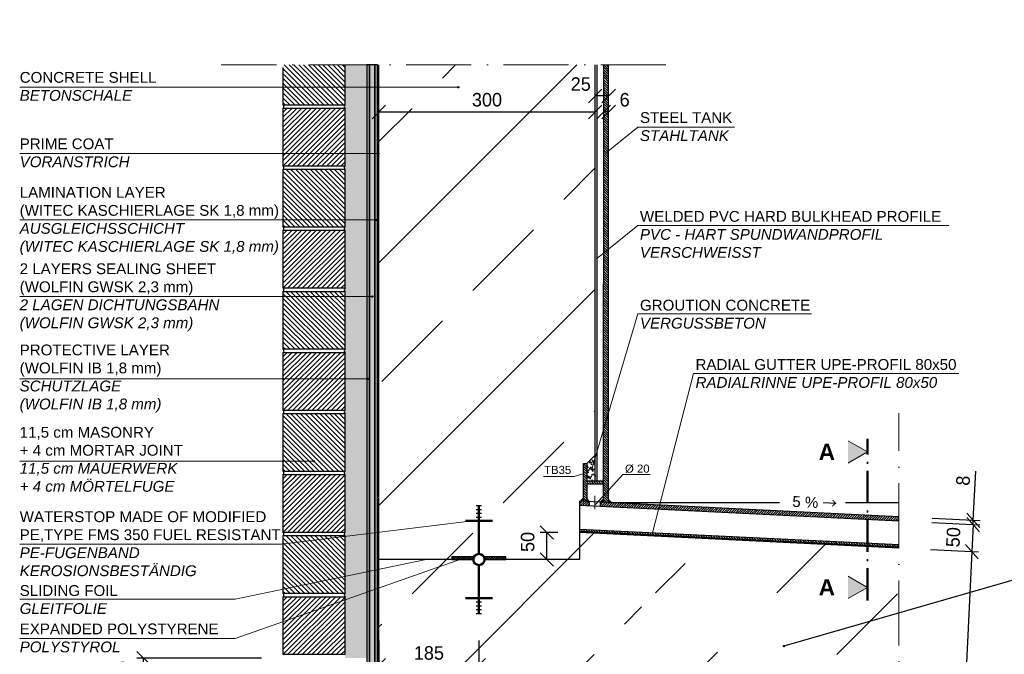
# Model space of a CAD drawing. Header units: millimetres. Extents: x 58700 to 76644, y 967 to 11123.
# Tile 3 of 256: x 62080 to 63902, y 2301 to 3476. Entities that reach past the tile are written whole.
import ezdxf

# ---------------------------------------------------------------- set-up
doc = ezdxf.new("R2010")
doc.units = ezdxf.units.MM
doc.linetypes.add('ACAD_ISO10W100', pattern=[18, 12, -3, 0, -3])
doc.layers.add('Bemaßung', color=7, linetype='Continuous', lineweight=13)
doc.layers.add('Beschriftung', color=7, linetype='Continuous', lineweight=15)
doc.styles.add('LBB3.5M1000', font='isocp.shx', dxfattribs={"height": 3.5})
doc.dimstyles.new('DIN', dxfattribs={"dimtxt": 2.5, "dimasz": 2.5, "dimexe": 1.25, "dimexo": 0.625, "dimtad": 1, "dimtih": 1, "dimdec": 4, "dimdsep": 46, "dimlunit": 6, "dimtxsty": 'Standard', "dimcen": 2.5, "dimadec": 0, "dimazin": 0, "dimtfac": 1, "dimtdec": 4, "dimtmove": 0, "dimatfit": 3, "dimfxl": 0, "dimtvp": 1, "dimtolj": 1, "dimtzin": 0, "dimarcsym": 0})

# ---------------------------------------------------------------- blocks, each defined once
blk = doc.blocks.new('_Oblique')
at = {"color": 0, "linetype": 'ByBlock', "lineweight": -2}
blk.add_line((-0.5, -0.5), (0.5, 0.5), dxfattribs=at)
blk = doc.blocks.new('*D77')
at = {"layer": 'Bemaßung', "color": 0, "lineweight": -2, "transparency": 16777216}
for p, q in [((62744.6, 3277.3), (62744.6, 3317.5)), ((63144.6, 3277.3), (63144.6, 3317.5)), ((62744.6, 3305), (63144.6, 3305))]:
    blk.add_line(p, q, dxfattribs=at)
at = {"layer": 'DEFPOINTS', "color": 0, "transparency": 16777216}
for p in [(63144.6, 3305), (62744.6, 3227.3), (63144.6, 3227.3)]:
    blk.add_point(p, dxfattribs=at)
at = {"layer": 'Bemaßung', "color": 0, "lineweight": -2, "transparency": 16777216, "xscale": 25, "yscale": 25, "zscale": 25, "rotation": 180}
blk.add_blockref('_Oblique', (62744.6, 3305), dxfattribs=at)
at = {"layer": 'Bemaßung', "color": 0, "lineweight": -2, "transparency": 16777216, "xscale": 25, "yscale": 25, "zscale": 25}
blk.add_blockref('_Oblique', (63144.6, 3305), dxfattribs=at)
at = {"layer": 'Bemaßung', "color": 0, "transparency": 16777216, "insert": (62944.6, 3327.5), "char_height": 25, "attachment_point": 5}
blk.add_mtext('\\A1;300', dxfattribs=at)
blk = doc.blocks.new('*D78')
at = {"layer": 'Bemaßung', "color": 0, "lineweight": -2, "transparency": 16777216}
for p, q in [((63844.4, 2549.4), (63848.8, 2640.1)), ((63768.1, 2553.1), (63856.9, 2548.8)), ((63767.7, 2545.1), (63856.5, 2540.8)), ((63844, 2541.4), (63842.8, 2516.4)), ((63844, 2541.4), (63844.4, 2549.4))]:
    blk.add_line(p, q, dxfattribs=at)
at = {"layer": 'DEFPOINTS', "color": 0, "transparency": 16777216}
for p in [(63668.2, 2558), (63667.8, 2550), (63844, 2541.4)]:
    blk.add_point(p, dxfattribs=at)
at = {"layer": 'Bemaßung', "color": 0, "lineweight": -2, "transparency": 16777216, "xscale": 25, "yscale": 25, "zscale": 25}
for p, rotation in [((63844, 2541.4), 87.20608525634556), ((63844.4, 2549.4), 267.2060852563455)]:
    blk.add_blockref('_Oblique', p, dxfattribs=dict(at, rotation=rotation))
at = {"layer": 'Bemaßung', "color": 0, "transparency": 16777216, "insert": (63825.5, 2622.9), "char_height": 25, "attachment_point": 5, "rotation": 87.2061}
blk.add_mtext('\\A1;8', dxfattribs=at)
blk = doc.blocks.new('*D79')
at = {"layer": 'Bemaßung', "color": 0, "lineweight": -2, "transparency": 16777216}
for p, q in [((63767.7, 2545.1), (63856.5, 2540.8)), ((63844, 2541.4), (63841.6, 2491.5)), ((63765.3, 2495.2), (63854.1, 2490.8))]:
    blk.add_line(p, q, dxfattribs=at)
at = {"layer": 'DEFPOINTS', "color": 0, "transparency": 16777216}
for p in [(63667.8, 2550), (63665.4, 2500.1), (63841.6, 2491.5)]:
    blk.add_point(p, dxfattribs=at)
at = {"layer": 'Bemaßung', "color": 0, "lineweight": -2, "transparency": 16777216, "xscale": 25, "yscale": 25, "zscale": 25}
for p, rotation in [((63844, 2541.4), 87.20608525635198), ((63841.6, 2491.5), 267.206085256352)]:
    blk.add_blockref('_Oblique', p, dxfattribs=dict(at, rotation=rotation))
at = {"layer": 'Bemaßung', "color": 0, "transparency": 16777216, "insert": (63807.4, 2518.2), "char_height": 25, "attachment_point": 5, "rotation": 87.2061}
blk.add_mtext('\\A1;50', dxfattribs=at)
blk = doc.blocks.new('*D80')
at = {"layer": 'Bemaßung', "color": 0, "lineweight": -2, "transparency": 16777216}
for p, q in [((63765.3, 2495.2), (63854.1, 2490.8)), ((63841.6, 2491.5), (63817.4, 1996.5)), ((63741.1, 2000.2), (63829.9, 1995.9))]:
    blk.add_line(p, q, dxfattribs=at)
at = {"layer": 'DEFPOINTS', "color": 0, "transparency": 16777216}
for p in [(63665.4, 2500.1), (63641.3, 2005.1), (63817.4, 1996.5)]:
    blk.add_point(p, dxfattribs=at)
at = {"layer": 'Bemaßung', "color": 0, "lineweight": -2, "transparency": 16777216, "xscale": 25, "yscale": 25, "zscale": 25}
for p, rotation in [((63841.6, 2491.5), 87.20608525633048), ((63817.4, 1996.5), 267.2060852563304)]:
    blk.add_blockref('_Oblique', p, dxfattribs=dict(at, rotation=rotation))
at = {"layer": 'Bemaßung', "color": 0, "transparency": 16777216, "insert": (63792.1, 2245.8), "char_height": 25, "attachment_point": 5, "rotation": 87.2061}
blk.add_mtext('\\A1;500', dxfattribs=at)
blk = doc.blocks.new('*D84')
at = {"layer": 'Bemaßung', "color": 0, "lineweight": -2, "transparency": 16777216}
for p, q in [((63160.5, 3277.3), (63160.5, 3317.5)), ((63169.6, 3277.3), (63169.6, 3317.5)), ((63169.6, 3305), (63160.5, 3305))]:
    blk.add_line(p, q, dxfattribs=at)
at = {"layer": 'DEFPOINTS', "color": 0, "transparency": 16777216}
for p in [(63160.5, 3305), (63160.5, 3227.3), (63169.6, 3227.3)]:
    blk.add_point(p, dxfattribs=at)
at = {"layer": 'Bemaßung', "color": 0, "lineweight": -2, "transparency": 16777216, "xscale": 25, "yscale": 25, "zscale": 25, "rotation": 180}
blk.add_blockref('_Oblique', (63160.5, 3305), dxfattribs=at)
at = {"layer": 'Bemaßung', "color": 0, "lineweight": -2, "transparency": 16777216, "xscale": 25, "yscale": 25, "zscale": 25}
blk.add_blockref('_Oblique', (63169.6, 3305), dxfattribs=at)
at = {"layer": 'Bemaßung', "color": 0, "transparency": 16777216, "insert": (63199.3, 3327.5), "char_height": 25, "attachment_point": 5}
blk.add_mtext('\\A1;6', dxfattribs=at)
blk = doc.blocks.new('*D85')
at = {"layer": 'Bemaßung', "color": 0, "lineweight": -2, "transparency": 16777216}
for p, q in [((63144.6, 3277.3), (63144.6, 3347.2)), ((63169.6, 3334.7), (63144.6, 3334.7)), ((63169.6, 3277.3), (63169.6, 3347.2))]:
    blk.add_line(p, q, dxfattribs=at)
at = {"layer": 'DEFPOINTS', "color": 0, "transparency": 16777216}
for p in [(63144.6, 3334.7), (63144.6, 3227.3), (63169.6, 3227.3)]:
    blk.add_point(p, dxfattribs=at)
at = {"layer": 'Bemaßung', "color": 0, "lineweight": -2, "transparency": 16777216, "xscale": 25, "yscale": 25, "zscale": 25, "rotation": 180}
blk.add_blockref('_Oblique', (63144.6, 3334.7), dxfattribs=at)
at = {"layer": 'Bemaßung', "color": 0, "lineweight": -2, "transparency": 16777216, "xscale": 25, "yscale": 25, "zscale": 25}
blk.add_blockref('_Oblique', (63169.6, 3334.7), dxfattribs=at)
at = {"layer": 'Bemaßung', "color": 0, "transparency": 16777216, "insert": (63118.1, 3356.5), "char_height": 25, "attachment_point": 5}
blk.add_mtext('\\A1;25', dxfattribs=at)
blk = doc.blocks.new('*D89')
at = {"layer": 'Bemaßung', "color": 0, "lineweight": -2, "transparency": 16777216}
for p, q in [((62744.6, 2326.9), (62744.6, 2268.8)), ((62929.6, 2326.9), (62929.6, 2268.8)), ((62744.6, 2281.3), (62929.6, 2281.3))]:
    blk.add_line(p, q, dxfattribs=at)
at = {"layer": 'DEFPOINTS', "color": 0, "transparency": 16777216}
for p in [(62744.6, 2476.9), (62929.6, 2476.9), (62929.6, 2281.3)]:
    blk.add_point(p, dxfattribs=at)
at = {"layer": 'Bemaßung', "color": 0, "lineweight": -2, "transparency": 16777216, "xscale": 25, "yscale": 25, "zscale": 25, "rotation": 180}
blk.add_blockref('_Oblique', (62744.6, 2281.3), dxfattribs=at)
at = {"layer": 'Bemaßung', "color": 0, "lineweight": -2, "transparency": 16777216, "xscale": 25, "yscale": 25, "zscale": 25}
blk.add_blockref('_Oblique', (62929.6, 2281.3), dxfattribs=at)
at = {"layer": 'Bemaßung', "color": 0, "transparency": 16777216, "insert": (62837.1, 2303.8), "char_height": 25, "attachment_point": 5}
blk.add_mtext('\\A1;185', dxfattribs=at)
blk = doc.blocks.new('*D90')
at = {"layer": 'Bemaßung', "color": 0, "lineweight": -2, "transparency": 16777216}
for p, q in [((63075.6, 2526.9), (63042.7, 2526.9)), ((63055.2, 2476.9), (63055.2, 2526.9)), ((63075.6, 2476.9), (63042.7, 2476.9))]:
    blk.add_line(p, q, dxfattribs=at)
at = {"layer": 'DEFPOINTS', "color": 0, "transparency": 16777216}
for p in [(63055.2, 2526.9), (63115.6, 2526.9), (63115.6, 2476.9)]:
    blk.add_point(p, dxfattribs=at)
at = {"layer": 'Bemaßung', "color": 0, "lineweight": -2, "transparency": 16777216, "xscale": 25, "yscale": 25, "zscale": 25}
for p, rotation in [((63055.2, 2526.9), 90), ((63055.2, 2476.9), 270)]:
    blk.add_blockref('_Oblique', p, dxfattribs=dict(at, rotation=rotation))
at = {"layer": 'Bemaßung', "color": 0, "transparency": 16777216, "insert": (63019.9, 2509.4), "char_height": 25, "attachment_point": 5, "rotation": 90}
blk.add_mtext('\\A1;50', dxfattribs=at)
blk = doc.blocks.new('*D91')
at = {"layer": 'Bemaßung', "color": 0, "lineweight": -2, "transparency": 16777216}
for p, q in [((62527.2, 2294.4), (62296.8, 2294.4)), ((62309.3, 2244.4), (62309.3, 2294.4)), ((62302.2, 2244.4), (62296.8, 2244.4))]:
    blk.add_line(p, q, dxfattribs=at)
at = {"layer": 'DEFPOINTS', "color": 0, "transparency": 16777216}
for p in [(62309.3, 2294.4), (62567.2, 2294.4), (62342.2, 2244.4)]:
    blk.add_point(p, dxfattribs=at)
at = {"layer": 'Bemaßung', "color": 0, "lineweight": -2, "transparency": 16777216, "xscale": 25, "yscale": 25, "zscale": 25}
for p, rotation in [((62309.3, 2294.4), 90), ((62309.3, 2244.4), 270)]:
    blk.add_blockref('_Oblique', p, dxfattribs=dict(at, rotation=rotation))
at = {"layer": 'Bemaßung', "color": 0, "transparency": 16777216, "insert": (62270.7, 2270.4), "char_height": 25, "attachment_point": 5, "rotation": 90}
blk.add_mtext('\\A1;50', dxfattribs=at)

msp = doc.modelspace()

# ---------------------------------------------------------------- hatches: boundary and pattern name
at = {"lineweight": 13}
h = msp.add_hatch(dxfattribs=at)
h.set_pattern_fill('ANSI33', color=256, scale=50, style=0)
edge = h.paths.add_edge_path()
edge.add_line((63144.58321, 3392.07451), (62744.58052, 3392.07451))
edge.add_line((62744.58052, 3392.07451), (62744.58052, 3474.54324))
edge.add_line((62744.58052, 3474.54324), (62873.81944, 3474.54324))
edge.add_arc((62872.60746, 3474.54324), 1.21198, -180, 0, ccw=False)
edge.add_arc((62872.60746, 3474.54324), 1.21198, 0, 180, ccw=False)
edge.add_line((62873.81944, 3474.54324), (62744.58052, 3474.54324))
edge.add_line((62744.58052, 3474.54324), (62744.58052, 2476.88377))
edge.add_line((62744.58052, 2476.88377), (62879.58052, 2476.88377))
edge.add_line((62879.58052, 2476.88377), (62879.58052, 2481.88377))
edge.add_line((62879.58052, 2481.88377), (62920.51548, 2481.88377))
edge.add_arc((62929.58052, 2476.88377), 10.35253, 28.87979455, 151.12020545, ccw=False)
edge.add_line((62938.64555, 2481.88377), (62979.58052, 2481.88377))
edge.add_line((62979.58052, 2481.88377), (62979.58052, 2476.88377))
edge.add_line((62979.58052, 2476.88377), (63115.58052, 2476.88377))
edge.add_line((63115.58052, 2476.88377), (63115.58052, 2584.95623))
edge.add_line((63115.58052, 2584.95623), (63121.54485, 2584.66516))
edge.add_line((63121.54485, 2584.66516), (63121.54485, 2654.95623))
edge.add_line((63121.54485, 2654.95623), (63127.54485, 2654.95623))
edge.add_line((63127.54485, 2654.95623), (63127.54485, 2622.95623))
edge.add_line((63127.54485, 2622.95623), (63144.58345, 2622.95623))
edge.add_line((63144.58345, 2622.95623), (63144.58321, 3392.07451))
h.paths.add_polyline_path([(63639.05344, 2288.89727), (63639.05344, 2187.14453), (63402.33609, 2187.14453), (63402.33609, 2288.89727)])
h.paths.add_polyline_path([(63622.29957, 2187.14453), (63402.33609, 2187.14453), (63402.33609, 2213.68359), (63312.07788, 2213.68359), (63312.07788, 2157.50692), (63622.29957, 2157.50692)])
h.paths.add_polyline_path([(63230.32147, 2305.46167), (63230.32147, 2415.10219), (63531.74155, 2415.10219), (63531.74155, 2305.46167)])
h.paths.add_polyline_path([(63198.75914, 2069.61619), (63198.75914, 2144.55037), (63616.17076, 2144.55037), (63616.17076, 2069.61619)])
edge = h.paths.add_edge_path()
edge.add_line((63137.21266, 2042.79764), (62868.29439, 2042.79764))
edge.add_line((62868.29439, 2042.79764), (63706.75787, 2001.8792))
edge.add_line((63706.75787, 2001.8792), (63706.75787, 2498.03674))
edge.add_line((63706.75787, 2498.03674), (63115.58052, 2526.8872))
edge.add_line((63115.58052, 2526.8872), (63115.58052, 2476.88377))
edge.add_line((63115.58052, 2476.88377), (62939.93305, 2476.88377))
edge.add_arc((62929.58052, 2476.88377), 10.35253, -180, 0, ccw=False)
edge.add_line((62919.22798, 2476.88377), (62744.58052, 2476.88377))
edge.add_line((62744.58052, 2476.88377), (62744.58052, 2048.83508))
edge.add_line((62744.58052, 2048.83508), (62817.64422, 2045.26945))
edge.add_line((62817.64422, 2045.26945), (62817.64422, 2112.21035))
edge.add_line((62817.64422, 2112.21035), (63137.21266, 2112.21035))
edge.add_line((63137.21266, 2112.21035), (63137.21266, 2042.79764))
h.paths.add_polyline_path([(62768.72261, 2150.07184), (62768.72261, 2216.32943), (63162.46249, 2216.32943), (63162.46249, 2150.07184)])
h.paths.add_polyline_path([(63162.46249, 2211.88092), (63162.46249, 2155.71448), (63175.50125, 2155.71448), (63175.50125, 2211.88092)])
h = msp.add_hatch(color=254)
edge = h.paths.add_edge_path(flags=17)
edge.add_line((62442.15656, 1999.44679), (62352.16281, 2003.94647))
h.paths.add_polyline_path([(62727.15635, 3392.07451), (62722.15656, 3392.07451), (62722.15656, 2032.75285), (62705.71029, 2016.30658), (62532.15344, 2024.98442), (62532.15344, 2014.97193), (62437.15344, 2019.72193), (62437.15344, 2004.70319), (62347.16281, 2009.20272), (62347.16281, 1999.19023), (62437.15344, 1994.6907), (62437.15344, 1989.68445), (62713.58513, 1975.86287), (62713.58513, 1980.86911), (62442.15656, 1994.44054), (62442.15656, 2014.46552), (62537.15344, 2009.71568), (62537.15344, 2019.72817), (62707.67679, 2011.20201), (62727.15635, 2030.68157)])
h = msp.add_hatch(color=250)
edge = h.paths.add_edge_path(flags=17)
edge.add_line((62542.15656, 1999.45303), (62452.15032, 2003.95334))
h.paths.add_polyline_path([(62737.15633, 3392.07451), (62727.15635, 3392.07451), (62727.15635, 2030.68157), (62707.67679, 2011.20201), (62537.15344, 2019.72817), (62537.15344, 2009.71568), (62442.15656, 2014.46552), (62442.15656, 1994.44054), (62713.58513, 1980.86911), (62713.58513, 1990.8816), (62542.15656, 1999.45303), (62542.15656, 2009.46552), (62711.60978, 2000.99286), (62737.15633, 2026.53941)])
for color, points in [(254, [(62742.15656, 3392.07451), (62737.15633, 3392.07451), (62737.15633, 2026.53941), (62711.60978, 2000.99286), (62542.15656, 2009.46552), (62542.15656, 1999.45303), (62713.58513, 1990.8816), (62713.58513, 1995.88785), (62742.15656, 2024.45928)]), (253, [(62744.58052, 3392.07451), (62742.15656, 3392.07451), (62742.15656, 2024.45928), (62713.58513, 1995.88785), (62716.95674, 1995.71927), (62744.58052, 2023.34305)])]:
    msp.add_hatch(color=color).paths.add_polyline_path(points)
h = msp.add_hatch(dxfattribs=at)
h.set_pattern_fill('ANSI31', color=0, scale=2, angle=90, style=0)
h.set_pattern_definition([(135, (51764.0885, -3116.609), (-4.490128, -4.490128), [])])
h.paths.add_polyline_path([(62682.15656, 3392.07451), (62567.15656, 3392.07451), (62567.15656, 3318.46537), (62682.15656, 3318.46537)])
h = msp.add_hatch()
h.set_pattern_fill('AR-SAND', color=256, scale=0.2, style=0)
h.set_pattern_definition([(37.5, (51764.0885, -3948.78), (-0.3200063, 9.7882647), [0, -7.7216, 0, -8.636, 0, -8.255]), (7.5, (51764.089, -3948.78), (8.990466, 14.336502), [0, -4.1656, 0, -6.9596, 0, -2.667]), (327.5, (51757.84, -3948.78), (15.8198474, 0.0287437), [0, -2.54, 0, -9.144, 0, -11.938]), (317.5, (51757.84, -3948.78), (15.271129, 4.458586), [0, -1.27, 0, -5.9944, 0, -6.858])])
h.paths.add_polyline_path([(62722.15656, 3392.07451), (62682.15656, 3392.07451), (62682.15656, 3044.29473), (62682.15656, 2931.29473), (62682.15656, 2818.29473), (62682.15656, 2705.29473), (62682.15656, 2592.29473), (62682.15656, 2479.29473), (62682.15656, 2366.29473), (62682.15656, 2294.43414), (62721.81632, 2294.43414), (62722.15656, 2294.43414)])
at = {"lineweight": 9}
h = msp.add_hatch(dxfattribs=at)
h.set_pattern_fill('ANSI31', color=256, angle=90)
h.paths.add_polyline_path([(63169.58332, 3392.07451), (63160.4774, 3392.07451), (63160.14572, 2582.78137), (63169.58367, 2582.32078)])
h = msp.add_hatch(color=0)
edge = h.paths.add_edge_path()
edge.add_arc((62891.55785, 3350.69336), 1.21198, 0, 360)
at = {"lineweight": 13}
h = msp.add_hatch(dxfattribs=at)
h.set_pattern_fill('ANSI31', color=0, scale=2, style=0)
h.set_pattern_definition([(45, (51764.0885, -3116.609), (-4.490128, 4.490128), [])])
h.paths.add_polyline_path([(62682.15656, 3311.46537), (62567.15656, 3311.46537), (62567.15656, 3205.46537), (62682.15656, 3205.46537)])
h = msp.add_hatch(color=0)
edge = h.paths.add_edge_path()
edge.add_arc((62743.49887, 3227.99173), 1.21198, 0, 360)
h = msp.add_hatch(dxfattribs=at)
h.set_pattern_fill('ANSI31', color=0, scale=2, angle=90, style=0)
h.set_pattern_definition([(135, (51764.0885, -3342.609), (-4.490128, -4.490128), [])])
h.paths.add_polyline_path([(62682.15656, 3198.46537), (62567.15656, 3198.46537), (62567.15656, 3092.46537), (62682.15656, 3092.46537)])
h = msp.add_hatch(color=0)
edge = h.paths.add_edge_path()
edge.add_arc((62739.89766, 3105.29011), 1.21198, 0, 360)
h = msp.add_hatch(dxfattribs=at)
h.set_pattern_fill('ANSI31', color=0, scale=2, style=0)
h.set_pattern_definition([(45, (51764.0885, -3342.609), (-4.490128, 4.490128), [])])
h.paths.add_polyline_path([(62682.15656, 3085.46537), (62567.15656, 3085.46537), (62567.15656, 2979.46537), (62682.15656, 2979.46537)])
h = msp.add_hatch(dxfattribs=at)
h.set_pattern_fill('ANSI31', color=0, scale=2, angle=90, style=0)
h.set_pattern_definition([(135, (51764.0885, -3568.609), (-4.490128, -4.490128), [])])
h.paths.add_polyline_path([(62682.15656, 2972.46537), (62567.15656, 2972.46537), (62567.15656, 2866.46537), (62682.15656, 2866.46537)])
h = msp.add_hatch(color=0)
edge = h.paths.add_edge_path()
edge.add_arc((62732.66609, 2963.41761), 1.21198, 0, 360)
h = msp.add_hatch(dxfattribs=at)
h.set_pattern_fill('ANSI31', color=0, scale=2, style=0)
h.set_pattern_definition([(45, (51764.0885, -3568.609), (-4.490128, 4.490128), [])])
h.paths.add_polyline_path([(62682.15656, 2859.46537), (62567.15656, 2859.46537), (62567.15656, 2753.46537), (62682.15656, 2753.46537)])
h = msp.add_hatch(color=0)
edge = h.paths.add_edge_path()
edge.add_arc((62724.74541, 2811.00013), 1.21198, 0, 360)
h = msp.add_hatch(dxfattribs=at)
h.set_pattern_fill('ANSI31', color=0, scale=2, angle=90, style=0)
h.set_pattern_definition([(135, (51764.0885, -3794.609), (-4.490128, -4.490128), [])])
h.paths.add_polyline_path([(62682.15656, 2746.46537), (62567.15656, 2746.46537), (62567.15656, 2640.46537), (62682.15656, 2640.46537)])
h = msp.add_hatch(color=0)
edge = h.paths.add_edge_path()
edge.add_arc((62624.22526, 2658.58264), 1.21198, 0, 360)
h = msp.add_hatch()
h.set_pattern_fill('AR-SAND', color=256, scale=0.2, style=0)
h.paths.add_polyline_path([(63144.58327, 2670.0086), (63129.16096, 2654.58629), (63129.16096, 2622.95623), (63144.58345, 2622.95623)])
at = {"lineweight": 9}
h = msp.add_hatch(dxfattribs=at)
h.set_pattern_fill('ANSI31', color=256, angle=90)
h.set_pattern_definition([(135, (1.616, -0.37), (-2.24506403, -2.24506403), [])])
h.paths.add_polyline_path([(63158.16096, 2622.58629), (63129.16096, 2622.58629), (63129.16096, 2654.58629), (63123.16096, 2654.58629), (63123.16096, 2584.58629), (63129.16096, 2584.58629), (63129.16096, 2616.58629), (63158.16096, 2616.58629)])
at = {"lineweight": 13}
h = msp.add_hatch(dxfattribs=at)
h.set_pattern_fill('ANSI31', color=0, scale=2, style=0)
h.set_pattern_definition([(45, (51764.0885, -3794.609), (-4.490128, 4.490128), [])])
h.paths.add_polyline_path([(62682.15656, 2633.46537), (62567.15656, 2633.46537), (62567.15656, 2527.46537), (62682.15656, 2527.46537)])
h = msp.add_hatch(color=256)
h.dxf.hatch_style = 1
h.paths.add_polyline_path([(63123.16096, 2590.9199), (63117.19282, 2584.87755), (63123.16096, 2584.58629)])
h = msp.add_hatch(color=256)
h.dxf.hatch_style = 1
h.paths.add_polyline_path([(63129.16096, 2590.04495), (63129.15715, 2584.29367), (63133.84496, 2584.06489)])
h = msp.add_hatch(color=256)
h.dxf.hatch_style = 1
h.paths.add_polyline_path([(63160.14829, 2589.03677), (63154.18396, 2583.07244), (63160.14572, 2582.78137)])
h.paths.add_polyline_path([(63169.58366, 2587.99404), (63169.58367, 2582.32078), (63175.54799, 2582.02971)])
at = {"lineweight": 9}
h = msp.add_hatch(dxfattribs=at)
h.set_pattern_fill('ANSI31', color=256)
h.paths.add_polyline_path([(63133.84573, 2584.06486), (63115.58052, 2584.95623), (63115.58052, 2576.94671), (63133.84573, 2576.05533)])
h.paths.add_polyline_path([(63153.84573, 2583.08882), (63153.84573, 2575.0793), (63706.75787, 2548.09625), (63706.75787, 2556.10577)])
at = {"lineweight": 13}
h = msp.add_hatch(dxfattribs=at)
h.set_pattern_fill('ANSI31', color=0, scale=2, angle=90, style=0)
h.set_pattern_definition([(135, (51764.0885, -4020.609), (-4.490128, -4.490128), [])])
h.paths.add_polyline_path([(62682.15656, 2520.46537), (62567.15656, 2520.46537), (62567.15656, 2414.46537), (62682.15656, 2414.46537)])
at = {"lineweight": 9}
h = msp.add_hatch(dxfattribs=at)
h.set_pattern_fill('ANSI37', color=256)
h.paths.add_polyline_path([(62920.51548, 2481.88377), (62879.58052, 2481.88377), (62879.58052, 2476.88377), (62919.22798, 2476.88377, -0.1266831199)])
h.paths.add_polyline_path([(62979.58052, 2481.88377), (62938.64555, 2481.88377, -0.1266831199), (62939.93305, 2476.88377), (62979.58052, 2476.88377)])
at = {"lineweight": 13}
h = msp.add_hatch(dxfattribs=at)
h.set_pattern_fill('ANSI31', color=0, scale=2, style=0)
h.set_pattern_definition([(45, (51764.0885, -4020.609), (-4.490128, 4.490128), [])])
h.paths.add_polyline_path([(62682.15656, 2407.46537), (62567.15656, 2407.46537), (62567.15656, 2301.46537), (62682.15656, 2301.46537)])
h = msp.add_hatch(color=0)
edge = h.paths.add_edge_path()
edge.add_arc((63494.09852, 2316.66417), 1.21198, 0, 360)
at = {"layer": 'Bemaßung'}
h = msp.add_hatch(dxfattribs=at)
h.set_pattern_fill('ANSI31', color=256, angle=90)
h.paths.add_polyline_path([(63115.58052, 2528.6972), (63115.58052, 2532.70196), (63706.95284, 2503.84199), (63706.75787, 2499.84674)])
at = {"layer": 'Beschriftung'}
h = msp.add_hatch(color=256, dxfattribs=at)
h.dxf.hatch_style = 1
h.paths.add_polyline_path([(63648.76227, 2675.96273), (63606.33848, 2651.46934), (63606.33848, 2700.45612)])
h = msp.add_hatch(color=256, dxfattribs=at)
h.dxf.hatch_style = 1
h.paths.add_polyline_path([(63648.76227, 2425.27806), (63606.33848, 2400.78467), (63606.33848, 2449.77145)])

# ---------------------------------------------------------------- linework, layer by layer
at = {"linetype": 'ACAD_ISO10W100', "lineweight": 18, "ltscale": 10}
for p, q in [((63275.5297, 3392.07451), (62452.70634, 3392.07451)), ((63706.75787, 1597.35696), (63706.75787, 2747.9666)), ((63143.84573, 2594.49157), (63143.84573, 2569.89781))]:
    msp.add_line(p, q, dxfattribs=at)
at = {"color": 0}
for p, q in [((62682.15656, 3318.46537), (62682.15656, 3392.07451)), ((62567.15656, 3387.325), (62567.15656, 3318.46537)), ((62567.15656, 3318.46537), (62682.15656, 3318.46537))]:
    msp.add_line(p, q, dxfattribs=at)
for p, q in [((62744.58052, 1994.33808), (62744.58052, 3392.07451)), ((63144.58327, 2622.58629), (63144.58327, 3392.07451)), ((63148.58052, 2622.58629), (63148.58052, 3392.07451)), ((63160.14572, 2582.78137), (63160.4774, 3392.07451)), ((63169.58367, 2582.32078), (63169.58332, 3392.07451)), ((63158.16096, 2622.58629), (63160.16204, 2622.58547)), ((63158.16096, 2616.58629), (63160.15958, 2616.58547)), ((62924.58052, 2576.53705), (62934.58052, 2576.53705)), ((62924.58052, 2569.49724), (62934.58052, 2569.49724)), ((63115.58052, 2584.95623), (63115.58052, 2476.88377)), ((63706.75787, 2556.10577), (63115.58052, 2584.95623)), ((63706.75787, 2548.09625), (63115.58052, 2576.94671)), ((63133.84573, 2584.06486), (63133.84573, 2576.05533)), ((63153.84573, 2583.08882), (63153.84573, 2575.0793)), ((63169.58367, 2582.32078), (63485.79662, 2582.32078)), ((63608.0169, 2582.32078), (63706.75787, 2582.32078)), ((62924.58052, 2562.45743), (62934.58052, 2562.45743)), ((62924.58052, 2555.41762), (62934.58052, 2555.41762)), ((63706.95284, 2503.84199), (63115.58052, 2532.70196)), ((63706.75787, 2499.84674), (63115.58052, 2528.6972)), ((63706.75787, 2498.03674), (63115.58052, 2526.8872)), ((62919.22798, 2476.88377), (62744.58052, 2476.88377)), ((63115.58052, 2476.88377), (62939.93305, 2476.88377)), ((62924.58052, 2398.34992), (62934.58052, 2398.34992)), ((62924.58052, 2391.31011), (62934.58052, 2391.31011)), ((62924.58052, 2384.2703), (62934.58052, 2384.2703)), ((62924.58052, 2377.23049), (62934.58052, 2377.23049)), ((62682.15656, 2301.46537, -352.41936), (62682.15656, 2333.6394, -352.41936))]:
    msp.add_line(p, q)
at = {"color": 0, "lineweight": 9}
for p, q in [((63223.78939, 3276.87914, -475.00001), (63165.43175, 3230.23252, -475.00001)), ((63223.78939, 3094.88353, -475.00001), (63147.02225, 3033.52177, -475.00001)), ((63223.78939, 2931.28783, -475.00001), (63138.03395, 2642.20161, -475.00001)), ((63326.61262, 2820.84394, -475.00001), (63249.95892, 2523.63303, -475.00001)), ((63049.095, 2630.76115), (63106.0928, 2630.76115)), ((63106.0928, 2630.76115), (63124.31375, 2636.02806)), ((62564.67585, 2505.17951, -475.00001), (62917.87817, 2548.37782)), ((62478.86912, 2330.57642, -475.00001), (62899.89943, 2478.7318)), ((62478.86912, 2403.64378, -475.00001), (62831.90425, 2476.88377))]:
    msp.add_line(p, q, dxfattribs=at)
at = {"lineweight": 5}
msp.add_line((63129.16096, 2654.58629), (63144.58344, 2670.00877), dxfattribs=at)
at = {"lineweight": 50}
for p, q in [((62929.58052, 2576.88377), (62929.58052, 2487.23631)), ((62904.58052, 2548.37782), (62954.58052, 2548.37782)), ((62929.58052, 2466.53124), (62929.58052, 2376.88377)), ((62904.58052, 2405.38973), (62954.58052, 2405.38973))]:
    msp.add_line(p, q, dxfattribs=at)
at = {"color": 254, "elevation": -475.00001}
for points in [[(62727.15635, 3392.07451), (62722.15656, 3392.07451), (62722.15656, 2032.75285), (62705.71029, 2016.30658), (62532.15344, 2024.98442), (62532.15344, 2014.97193), (62437.15344, 2019.72193), (62437.15344, 2004.70319), (62347.16281, 2009.20272), (62347.16281, 1999.19023), (62437.15344, 1994.6907), (62437.15344, 1989.68445), (62713.58513, 1975.86287), (62713.58513, 1980.86911), (62442.15656, 1994.44054), (62442.15656, 2014.46552), (62537.15344, 2009.71568), (62537.15344, 2019.72817), (62707.67679, 2011.20201), (62727.15635, 2030.68157)], [(62742.15656, 3392.07451), (62737.15633, 3392.07451), (62737.15633, 2026.53941), (62711.60978, 2000.99286), (62542.15656, 2009.46552), (62542.15656, 1999.45303), (62713.58513, 1990.8816), (62713.58513, 1995.88785), (62713.58513, 1995.88785), (62742.15656, 2024.45928)]]:
    msp.add_lwpolyline(points, close=True, dxfattribs=at)
at = {"color": 250, "elevation": -475.00001}
msp.add_lwpolyline([(62737.15633, 3392.07451), (62727.15635, 3392.07451), (62727.15635, 2030.68157), (62707.67679, 2011.20201), (62537.15344, 2019.72817), (62537.15344, 2009.71568), (62442.15656, 2014.46552), (62442.15656, 1994.44054), (62713.58513, 1980.86911), (62713.58513, 1990.8816), (62542.15656, 1999.45303), (62542.15656, 2009.46552), (62711.60978, 2000.99286), (62737.15633, 2026.53941)], close=True, dxfattribs=at)
at = {"color": 0, "lineweight": 9, "elevation": -475.00001}
for points in [[(62080.02668, 3350.69336), (62891.55785, 3350.69336)], [(63223.78939, 3276.87914), (63402.46396, 3276.87914)], [(62080.02668, 3227.99173), (62743.49887, 3227.99173)], [(62080.02668, 3105.29011), (62739.89766, 3105.29011)], [(63223.78939, 3094.88353), (63799.24481, 3094.88353)], [(62080.02668, 2963.41761), (62732.66609, 2963.41761)], [(63223.78939, 2931.28783), (63544.99968, 2931.28783)], [(62080.02668, 2811.00013), (62724.74541, 2811.00013)], [(63326.61262, 2820.84394), (63817.61817, 2820.84394)], [(62080.02668, 2658.58264), (62624.22526, 2658.58264)], [(62080.02668, 2505.17951), (62564.67585, 2505.17951)], [(62080.02668, 2403.64378), (62478.86912, 2403.64378)], [(62080.02668, 2330.57642), (62478.86912, 2330.57642)]]:
    msp.add_lwpolyline(points, dxfattribs=at)
at = {"color": 0}
for points in [[(62682.15656, 3311.46537), (62567.15656, 3311.46537), (62567.15656, 3205.46537), (62682.15656, 3205.46537), (62682.15656, 3311.46537)], [(62682.15656, 3198.46537), (62567.15656, 3198.46537), (62567.15656, 3092.46537), (62682.15656, 3092.46537), (62682.15656, 3198.46537)], [(62682.15656, 3085.46537), (62567.15656, 3085.46537), (62567.15656, 2979.46537), (62682.15656, 2979.46537), (62682.15656, 3085.46537)], [(62682.15656, 2972.46537), (62567.15656, 2972.46537), (62567.15656, 2866.46537), (62682.15656, 2866.46537), (62682.15656, 2972.46537)], [(62682.15656, 2859.46537), (62567.15656, 2859.46537), (62567.15656, 2753.46537), (62682.15656, 2753.46537), (62682.15656, 2859.46537)], [(62682.15656, 2746.46537), (62567.15656, 2746.46537), (62567.15656, 2640.46537), (62682.15656, 2640.46537), (62682.15656, 2746.46537)], [(62682.15656, 2633.46537), (62567.15656, 2633.46537), (62567.15656, 2527.46537), (62682.15656, 2527.46537), (62682.15656, 2633.46537)], [(62682.15656, 2520.46537), (62567.15656, 2520.46537), (62567.15656, 2414.46537), (62682.15656, 2414.46537), (62682.15656, 2520.46537)], [(62682.15656, 2407.46537), (62567.15656, 2407.46537), (62567.15656, 2301.46537), (62682.15656, 2301.46537), (62682.15656, 2407.46537)]]:
    msp.add_lwpolyline(points, dxfattribs=at)
for points in [[(63129.16096, 2616.58629), (63129.16096, 2584.58629), (63123.16096, 2584.58629), (63123.16096, 2654.58629), (63129.16096, 2654.58629), (63129.16096, 2622.58629), (63158.16096, 2622.58629), (63158.16096, 2616.58629)], [(63117.19282, 2584.87755), (63123.16096, 2590.9199), (63123.16096, 2584.58629)], [(63133.84496, 2584.06489), (63129.16096, 2590.04495), (63129.15715, 2584.29367)], [(63154.18396, 2583.07244), (63160.14829, 2589.03677), (63160.14572, 2582.78137)], [(63175.54799, 2582.02971), (63169.58366, 2587.99404), (63169.58366, 2582.32078)]]:
    msp.add_lwpolyline(points, close=True)
for points in [[(62920.51548, 2481.88377), (62879.58052, 2481.88377), (62879.58052, 2476.88377), (62919.22798, 2476.88377)], [(62939.93305, 2476.88377), (62979.58052, 2476.88377), (62979.58052, 2481.88377), (62938.64555, 2481.88377)]]:
    msp.add_lwpolyline(points)
for centre in [(62891.55785, 3350.69336, -475.00001), (62743.49887, 3227.99173, -475.00001), (62739.89766, 3105.29011, -475.00001), (62732.66609, 2963.41761, -475.00001), (62724.74541, 2811.00013, -475.00001), (62624.22526, 2658.58264, -475.00001), (63494.09852, 2316.66417)]:
    msp.add_circle(centre, 1.21198, dxfattribs=at)
at = {"lineweight": 50}
msp.add_circle((62929.58052, 2476.88377), 10.35253, dxfattribs=at)
for centre, start, end in [((62564.57814, 3314.96537), 306.37876859, 53.62123141), ((62684.73498, 3314.96537), 126.3787686, 233.6212314), ((62564.57814, 3201.96537), 306.37876859, 53.62123141), ((62684.73498, 3201.96537), 126.3787686, 233.6212314), ((62564.57814, 3088.96537), 306.37876859, 53.62123141), ((62684.73498, 3088.96537), 126.3787686, 233.6212314), ((62564.57814, 2975.96537), 306.37876859, 53.62123141), ((62684.73498, 2975.96537), 126.3787686, 233.6212314), ((62564.57814, 2862.96537), 306.37876859, 53.62123141), ((62684.73498, 2862.96537), 126.3787686, 233.6212314), ((62564.57814, 2749.96537), 306.37876859, 53.62123141), ((62684.73498, 2749.96537), 126.3787686, 233.6212314), ((62564.57814, 2636.96537), 306.37876859, 53.62123141), ((62684.73498, 2636.96537), 126.3787686, 233.6212314), ((62564.57814, 2523.96537), 306.37876859, 53.62123141), ((62684.73498, 2523.96537), 126.3787686, 233.6212314), ((62564.57814, 2410.96537), 306.37876859, 53.62123141), ((62684.73498, 2410.96537), 126.3787686, 233.6212314)]:
    msp.add_arc(centre, 4.34721, start, end)
at = {"layer": 'Bemaßung'}
for p, q in [((63195.70618, 2634.01622), (63145.364, 2578.49963)), ((63246.24801, 2634.01622), (63195.70618, 2634.01622))]:
    msp.add_line(p, q, dxfattribs=at)
at = {"layer": 'Beschriftung', "linetype": 'ACAD_ISO10W100', "lineweight": 50, "ltscale": 5}
msp.add_line((63648.76227, 2400.78467), (63648.76227, 2700.45612), dxfattribs=at)
at = {"layer": 'Beschriftung'}
for points in [[(63648.76227, 2675.96273), (63606.33848, 2651.46934), (63606.33848, 2700.45612)], [(63648.76227, 2425.27806), (63606.33848, 2400.78467), (63606.33848, 2449.77145)]]:
    msp.add_lwpolyline(points, close=True, dxfattribs=at)

# ---------------------------------------------------------------- texts
at = {"color": 1, "insert": (63510.00693, 2594.44152), "char_height": 20, "width": 101.3983848, "attachment_point": 1, "rotation": 357.20608526, "style": 'LBB3.5M1000'}
msp.add_mtext('{\\fArial|b0|i0|c0|p34;\\C256;5 % \\fSimSun|b0|i0|c134|p2;→}', dxfattribs=at)
at = {"layer": 'Bemaßung', "color": 0, "insert": (63200.0114, 2652.48313, -475.00001), "char_height": 15, "width": 51.7150024, "attachment_point": 1, "style": 'LBB3.5M1000'}
msp.add_mtext('{\\fArial|b0|i0|c0|p34;%%C 20}', dxfattribs=at)
at = {"layer": 'Beschriftung', "color": 0, "attachment_point": 1, "style": 'LBB3.5M1000'}
for s, insert, char_height, width in [('{\\fArial|b0|i0|c0|p34;CONCRETE SHELL\\P\\fArial|b0|i1|c0|p34;BETONSCHALE}', (62080.02668, 3379.01801, -475.00001), 20, 264.9357038), ('{\\fArial|b0|i0|c0|p34;STEEL TANK\\P\\fArial|b0|i1|c0|p34;STAHLTANK}', (63227.5938, 3304.63141, -475.00001), 20, 186.8512243), ('{\\fArial|b0|i0|c0|p34;PRIME COAT\\P\\fArial|b0|i1|c0|p34;VORANSTRICH}', (62080.02668, 3256.11851, -475.00001), 20, 221.7491172), ('{\\fArial|b0|i0|c0|p34;LAMINATION LAYER \\P(WITEC KASCHIERLAGE SK 1,8 mm)\\P\\fArial|b0|i1|c0|p34;AUSGLEICHSSCHICHT \\P(WITEC KASCHIERLAGE SK 1,8 mm)}', (62080.02668, 3166.22763, -475.00001), 20, 478.1738091), ('{\\fArial|b0|i0|c0|p34;WELDED PVC HARD BULKHEAD PROFILE\\P\\fArial|b0|i1|c0|p34;PVC - HART SPUNDWANDPROFIL \\PVERSCHWEISST}', (63227.5938, 3121.78362, -475.00001), 20, 591.9891335), ('{\\fArial|b0|i0|c0|p34;2 LAYERS SEALING SHEET (WOLFIN GWSK 2,3 mm)\\P\\fArial|b0|i1|c0|p34;2 LAGEN DICHTUNGSBAHN (WOLFIN GWSK 2,3 mm)}', (62080.02668, 3024.87971, -475.00001), 20, 394.3254009), ('{\\fArial|b0|i0|c0|p34;GROUTION CONCRETE\\P\\fArial|b0|i1|c0|p34;VERGUSSBETON}', (63227.5938, 2957.50398, -475.00001), 20, 325.7974964), ('{\\fArial|b0|i0|c0|p34;PROTECTIVE LAYER \\P(WOLFIN IB 1,8 mm)\\P\\fArial|b0|i1|c0|p34;SCHUTZLAGE \\P(WOLFIN IB 1,8 mm)}', (62080.02668, 2874.63028, -475.00001), 20, 291.7466917), ('{\\fArial|b0|i0|c0|p34;RADIAL GUTTER UPE-PROFIL 80x50\\P\\fArial|b0|i1|c0|p34;RADIALRINNE UPE-PROFIL 80x50}', (63330.41703, 2847.81628, -475.00001), 20, 487.2011358), ('\\pt540;{\\fArial|b0|i0|c0|p34;11,5 cm MASONRY \\P+ 4 cm MORTAR JOINT\\P\\ptz;\\fArial|b0|i1|c0|p34;11,5 cm MAUERWERK \\P+ 4 cm MÖRTELFUGE}', (62080.02668, 2722.27989, -475.00001), 20, 309.7123884), ('{\\fArial|b0|i0|c0|p34;TB35}', (63050.32335, 2650.16321, -475.00001), 15, 51.7150024), ('{\\fArial|b0|i0|c0|p34;WATERSTOP MADE OF MODIFIED \\PPE,TYPE FMS 350 FUEL RESISTANT\\P\\fArial|b0|i1|c0|p34;PE-FUGENBAND \\PKEROSIONSBESTÄNDIG }', (62080.02668, 2566.10976, -475.00001), 20, 502.9661929), ('{\\fArial|b0|i0|c0|p34;SLIDING FOIL\\P\\fArial|b0|i1|c0|p34;GLEITFOLIE}', (62080.02668, 2429.42192, -475.00001), 20, 201.5347262), ('{\\fArial|b0|i0|c0|p34;EXPANDED POLYSTYRENE\\P\\fArial|b0|i1|c0|p34;POLYSTYROL}', (62080.02668, 2358.44348, -475.00001), 20, 393.7059387)]:
    msp.add_mtext(s, dxfattribs=dict(at, insert=insert, char_height=char_height, width=width))

# ---------------------------------------------------------------- dimensions: what is measured, and where the dimension line sits
at = {"layer": 'Bemaßung'}
for base, p1, p2, text, picture, middle in [((63144.58321, 3334.73536), (63169.58339, 3227.32197), (63144.58321, 3227.32196), '25', '*D85', (63118.05702, 3356.46788)), ((63160.4774, 3304.99167), (63169.58332, 3227.32196), (63160.4774, 3227.32196), '6', '*D84', (63199.29375, 3327.46923))]:
    dim = msp.add_linear_dim(base=base, p1=p1, p2=p2, text=text, dimstyle='DIN', override={"dimscale": 10, "dimexo": 5, "dimgap": 0, "dimblk1": 'Oblique', "dimblk2": 'Oblique', "dimsah": 1, "dimtmove": 2}, dxfattribs=at)
    dim.commit()
    dim.dimension.update_dxf_attribs({"geometry": picture, "text_midpoint": middle, "dimtype": 160})
dim = msp.add_linear_dim(base=(63144.58321, 3304.99167), p1=(62744.58052, 3227.32196), p2=(63144.58321, 3227.32196), text='300', dimstyle='DIN', override={"dimscale": 10, "dimexo": 5, "dimgap": 1, "dimblk1": 'Oblique', "dimblk2": 'Oblique', "dimsah": 1}, dxfattribs=at)
dim.commit()
dim.dimension.update_dxf_attribs({"geometry": '*D77', "text_midpoint": (62944.58186, 3327.49167)})
for base, p1, p2, angle, override, picture, middle, dimtype in [((63844.01503, 2541.39787), (63668.23874, 2557.98557), (63667.84879, 2549.99508), 267.20608526, {"dimscale": 10, "dimexo": 10, "dimgap": 1, "dimblk1": 'Oblique', "dimblk2": 'Oblique', "dimsah": 1}, '*D78', (63847.94036, 2621.83225), 161), ((63841.57784, 2491.4573), (63667.84879, 2549.99508), (63665.4116, 2500.05451), 267.20608526, {"dimscale": 10, "dimexo": 10, "dimgap": 1, "dimblk1": 'Oblique', "dimblk2": 'Oblique', "dimsah": 1, "dimtmove": 2}, '*D79', (63807.44675, 2518.15271), 161), ((62309.25331, 2294.43414), (62342.15968, 2244.43414), (62567.15656, 2294.43414), 90, {"dimscale": 10, "dimexo": 4, "dimgap": 1, "dimblk1": 'Oblique', "dimblk2": 'Oblique', "dimsah": 1, "dimtmove": 2}, '*D91', (62270.65935, 2270.37505), 160)]:
    dim = msp.add_linear_dim(base=base, p1=p1, p2=p2, angle=angle, dimstyle='DIN', override=override, dxfattribs=at)
    dim.commit()
    dim.dimension.update_dxf_attribs({"geometry": picture, "text_midpoint": middle, "dimtype": dimtype})
for base, p1, p2, angle, text, override, picture, middle, dimtype in [((63055.19461, 2526.8872), (63115.58052, 2476.88377), (63115.58052, 2526.8872), 90, '50', {"dimscale": 10, "dimexo": 4, "dimgap": 1, "dimblk1": 'Oblique', "dimblk2": 'Oblique', "dimsah": 1, "dimtmove": 2}, '*D90', (63019.94665, 2509.35102), 160), ((63817.42204, 1996.4786), (63665.4116, 2500.05451), (63641.2558, 2005.07581), 267.20608526, '500', {"dimscale": 10, "dimexo": 10, "dimgap": 1, "dimblk1": 'Oblique', "dimblk2": 'Oblique', "dimsah": 1, "dimtmove": 2}, '*D80', (63792.05993, 2245.79508), 161)]:
    dim = msp.add_linear_dim(base=base, p1=p1, p2=p2, angle=angle, text=text, dimstyle='DIN', override=override, dxfattribs=at)
    dim.commit()
    dim.dimension.update_dxf_attribs({"geometry": picture, "text_midpoint": middle, "dimtype": dimtype})
dim = msp.add_linear_dim(base=(62929.58052, 2281.34857), p1=(62744.58052, 2476.88377), p2=(62929.58052, 2476.88377), dimstyle='DIN', override={"dimscale": 10, "dimexo": 15, "dimgap": 1, "dimblk1": 'Oblique', "dimblk2": 'Oblique', "dimsah": 1}, dxfattribs=at)
dim.commit()
dim.dimension.update_dxf_attribs({"geometry": '*D89', "text_midpoint": (62837.08052, 2303.84857)})

# ---------------------------------------------------------------- next in the draw order: texts
at = {"layer": 'Beschriftung', "char_height": 30, "width": 48.9867773, "attachment_point": 1, "style": 'LBB3.5M1000', "bg_fill": 2}
for insert in [(63548.79484, 2691.02586), (63548.79484, 2440.3412)]:
    msp.add_mtext('\\pi9.4422;{\\fArial|b1|i0|c0|p34;A}', dxfattribs=dict(at, insert=insert))

# ---------------------------------------------------------------- next in the draw order: linework, layer by layer
msp.add_line((64009.44468, 2465.34093, -475.00001), (63494.09852, 2316.66417))

doc.saveas('drawing.dxf')
